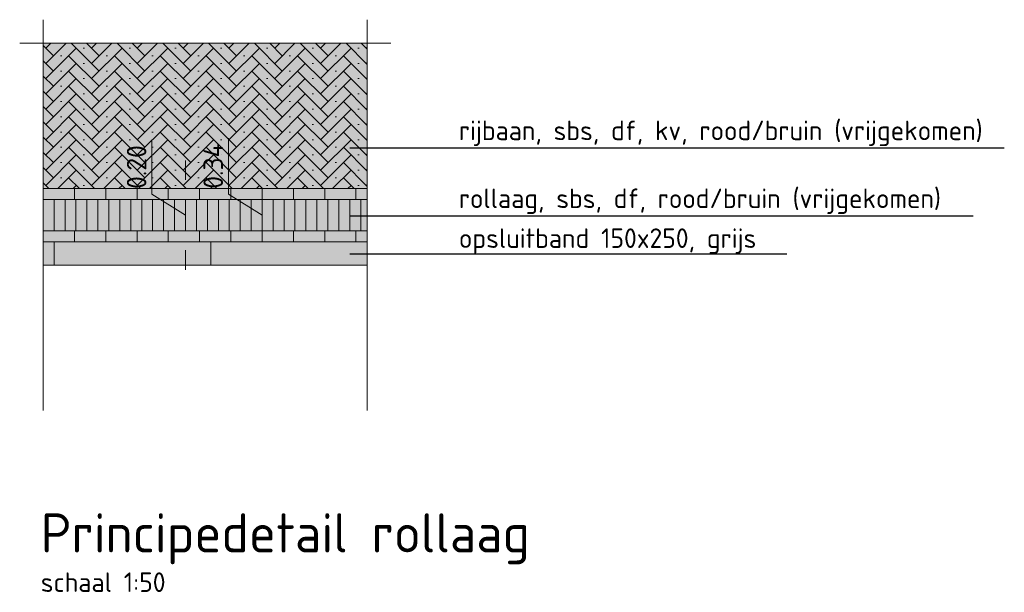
# Model space of a CAD drawing. Header units: metres. Extents: x 132493 to 134960, y 502695 to 503907.
# Tile 116 of 144: x 134096.65 to 134102.94, y 503092.92 to 503096.58. Entities that reach past the tile are written whole.
import ezdxf
from ezdxf import colors
from ezdxf.entities.mleader import LeaderData, LeaderLine
from ezdxf.enums import TextEntityAlignment as Align
from ezdxf.math import Vec2, Vec3

# ---------------------------------------------------------------- set-up
doc = ezdxf.new("R2010")
doc.units = ezdxf.units.M
doc.linetypes.add('XX-AFBREEK', pattern=[7, 4, -1, 1, -1])
doc.layers.get('Defpoints').update_dxf_attribs({"color": 3})
for name, color, linetype, lineweight in [('N-WE-VH-KANTVERHARDING-G', 2, 'Continuous', 18), ('N-WE-VH-VERHARDING_STRAATBAKSTEEN-A-50', 252, 'Continuous', 18), ('X-XX-AL-AANPIJLING-T25', 7, 'Continuous', 25), ('X-XX-AL-AFBREEKLIJN-G', 7, 'XX-AFBREEK', 18), ('X-XX-AL-NAP-M', 7, 'Continuous', 18), ('X-XX-AL-TEKST-T25-500', 7, 'Continuous', 25), ('X-XX-AL-VO_VERHARDING-A', 254, 'Continuous', 18), ('X-XX-AL-VO_VERHARDING_RIJBAAN_01-A-200', 13, 'Continuous', 18)]:
    doc.layers.add(name, color=color, linetype=linetype, lineweight=lineweight)
doc.styles.add('NLCS-ISO-M50-T25', font='NLCS-ISO.ttf', dxfattribs={"height": 0.125})
doc.styles.add('NLCS_25_500', font='NLCS-ISO.ttf', dxfattribs={"height": 1.25})
doc.dimstyles.new('NLCS-M50-T25-PIJL_X_L2_H1', dxfattribs={"dimscale": 0.05, "dimtxt": 2.5, "dimasz": 2.5, "dimexe": 2, "dimexo": 2, "dimgap": 0.7, "dimtad": 1, "dimzin": 0, "dimdsep": 46, "dimtxsty": 'NLCS-ISO-M50-T25', "dimcen": 0, "dimdle": 2, "dimclrd": 256, "dimclre": 256, "dimclrt": 256, "dimadec": 1, "dimazin": 0, "dimtfac": 1, "dimtofl": 0, "dimtmove": 1, "dimatfit": 0, "dimfxl": 2, "dimfxlon": 1, "dimtfillclr": 254, "dimtolj": 1, "dimtzin": 0, "dimlwd": 18, "dimlwe": 18, "dimarcsym": 0})

# ---------------------------------------------------------------- blocks, each defined once
blk = doc.blocks.new('*D280')
at = {"layer": 'Defpoints', "color": 0, "transparency": 16777216}
for p in [(134098.5944, 503095.4345), (134097.7084, 503095.2345), (134098.5944, 503095.2345)]:
    blk.add_point(p, dxfattribs=at)
at = {"layer": 'X-XX-AL-NAP-M', "linetype": 'Continuous', "lineweight": 18, "transparency": 16777216}
for p, q in [((134097.4934, 503095.4695), (134097.4934, 503095.8145)), ((134097.7084, 503095.5595), (134097.7084, 503095.6845)), ((134097.7084, 503095.3345), (134097.4934, 503095.4695)), ((134097.8084, 503095.4345), (134097.6084, 503095.4345)), ((134097.7084, 503095.4345), (134097.7084, 503095.2345)), ((134097.8084, 503095.2345), (134097.6084, 503095.2345)), ((134097.7084, 503095.1095), (134097.7084, 503094.9845))]:
    blk.add_line(p, q, dxfattribs=at)
at = {"layer": 'X-XX-AL-NAP-M', "transparency": 16777216}
for points in [[(134097.6876, 503095.5595), (134097.7293, 503095.5595), (134097.7084, 503095.4345)], [(134097.6876, 503095.1095), (134097.7293, 503095.1095), (134097.7084, 503095.2345)]]:
    blk.add_solid(points, dxfattribs=at)
at = {"layer": 'X-XX-AL-NAP-M', "transparency": 16777216, "insert": (134097.3959, 503095.642), "char_height": 0.125, "attachment_point": 5, "rotation": 90, "style": 'NLCS-ISO-M50-T25'}
blk.add_mtext('\\A1;0.20', dxfattribs=at)
blk = doc.blocks.new('*D281')
at = {"layer": 'Defpoints', "color": 0, "transparency": 16777216}
for p in [(134098.8703, 503095.5045), (134098.1984, 503095.1645), (134098.8703, 503095.1645)]:
    blk.add_point(p, dxfattribs=at)
at = {"layer": 'X-XX-AL-NAP-M', "linetype": 'Continuous', "lineweight": 18, "transparency": 16777216}
for p, q in [((134097.9834, 503095.4695), (134097.9834, 503095.827)), ((134098.2984, 503095.5045), (134098.0984, 503095.5045)), ((134098.1984, 503095.3345), (134097.9834, 503095.4695)), ((134098.1984, 503095.3795), (134098.1984, 503095.2895)), ((134098.2984, 503095.1645), (134098.0984, 503095.1645))]:
    blk.add_line(p, q, dxfattribs=at)
at = {"layer": 'X-XX-AL-NAP-M', "transparency": 16777216}
for points in [[(134098.1776, 503095.3795), (134098.2193, 503095.3795), (134098.1984, 503095.5045)], [(134098.1776, 503095.2895), (134098.2193, 503095.2895), (134098.1984, 503095.1645)]]:
    blk.add_solid(points, dxfattribs=at)
at = {"layer": 'X-XX-AL-NAP-M', "transparency": 16777216, "insert": (134097.8859, 503095.6482), "char_height": 0.125, "attachment_point": 5, "rotation": 90, "style": 'NLCS-ISO-M50-T25'}
blk.add_mtext('\\A1;0.34', dxfattribs=at)

msp = doc.modelspace()

# ---------------------------------------------------------------- hatches: boundary and pattern name
at = {"layer": 'N-WE-VH-VERHARDING_STRAATBAKSTEEN-A-50', "transparency": 33554559}
h = msp.add_hatch(dxfattribs=at)
h.set_pattern_fill('AVH-SBS_DIKFORMAAT_KEPER', color=256, angle=45, pattern_type=2)
h.set_pattern_definition([(44.999999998, (940.09441, 376.259685), (4e-12, 0.097580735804), [0.276, -0.138]), (314.999999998, (939.94804, 376.406056), (4e-12, 0.097580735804), [0.276, -0.138]), (44.999999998, (940.19199, 376.406056), (4e-12, 0.097580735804), [0, -0.414]), (44.999999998, (940.04562, 376.357265), (4e-12, 0.097580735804), [0, -0.414])])
h.paths.add_polyline_path([(134096.7984, 503096.4345), (134096.7984, 503095.5045), (134098.8703, 503095.5045), (134098.8703, 503096.4345)])
at = {"layer": 'X-XX-AL-VO_VERHARDING-A', "transparency": 33554559}
h = msp.add_hatch(color=256, dxfattribs=at)
h.dxf.hatch_style = 1
h.paths.add_polyline_path([(134096.7984, 503095.1645), (134096.7984, 503095.0145), (134098.8703, 503095.0144), (134098.8703, 503095.1644)])
at = {"layer": 'X-XX-AL-VO_VERHARDING_RIJBAAN_01-A-200', "transparency": 33554534}
h = msp.add_hatch(color=256, dxfattribs=at)
h.dxf.hatch_style = 1
h.paths.add_polyline_path([(134096.7984, 503096.4345), (134096.7984, 503095.1645), (134098.8703, 503095.1645), (134098.8703, 503096.4345)])

# ---------------------------------------------------------------- linework, layer by layer
at = {"layer": 'N-WE-VH-KANTVERHARDING-G', "flags": 128}
for points in [[(134096.7984, 503095.4345), (134098.8703, 503095.4345)], [(134096.7984, 503095.2345), (134098.8703, 503095.2345)], [(134096.7984, 503095.1645), (134098.8703, 503095.1645)], [(134096.8689, 503095.0145), (134096.8689, 503095.1645)], [(134097.8703, 503095.0145), (134097.8703, 503095.1645)], [(134096.7984, 503095.0145), (134098.8703, 503095.0145)]]:
    msp.add_lwpolyline(points, dxfattribs=at)
at = {"layer": 'N-WE-VH-VERHARDING_STRAATBAKSTEEN-A-50', "transparency": 33554559, "flags": 128}
for points in [[(134096.7984, 503095.5045), (134098.8703, 503095.5045)], [(134096.9984, 503095.5045), (134096.9984, 503095.4345)], [(134097.1984, 503095.5045), (134097.1984, 503095.4345)], [(134097.3984, 503095.5045), (134097.3984, 503095.4345)], [(134097.5984, 503095.5045), (134097.5984, 503095.4345)], [(134097.7984, 503095.5045), (134097.7984, 503095.4345)], [(134097.9984, 503095.5045), (134097.9984, 503095.4345)], [(134098.1984, 503095.5045), (134098.1984, 503095.4345)], [(134098.3984, 503095.5045), (134098.3984, 503095.4345)], [(134098.5984, 503095.5045), (134098.5984, 503095.4345)], [(134098.7984, 503095.5045), (134098.7984, 503095.4345)], [(134096.8684, 503095.4345), (134096.8684, 503095.2345)], [(134096.9384, 503095.4345), (134096.9384, 503095.2345)], [(134097.0084, 503095.4345), (134097.0084, 503095.2345)], [(134097.0784, 503095.4345), (134097.0784, 503095.2345)], [(134097.1484, 503095.4345), (134097.1484, 503095.2345)], [(134097.2184, 503095.4345), (134097.2184, 503095.2345)], [(134097.2884, 503095.4345), (134097.2884, 503095.2345)], [(134097.3584, 503095.4345), (134097.3584, 503095.2345)], [(134097.4284, 503095.4345), (134097.4284, 503095.2345)], [(134097.4984, 503095.4345), (134097.4984, 503095.2345)], [(134097.5684, 503095.4345), (134097.5684, 503095.2345)], [(134097.6384, 503095.4345), (134097.6384, 503095.2345)], [(134097.7084, 503095.4345), (134097.7084, 503095.2345)], [(134097.7784, 503095.4345), (134097.7784, 503095.2345)], [(134097.8484, 503095.4345), (134097.8484, 503095.2345)], [(134097.9184, 503095.4345), (134097.9184, 503095.2345)], [(134097.9884, 503095.4345), (134097.9884, 503095.2345)], [(134098.0584, 503095.4345), (134098.0584, 503095.2345)], [(134098.1284, 503095.4345), (134098.1284, 503095.2345)], [(134098.1984, 503095.4345), (134098.1984, 503095.2345)], [(134098.2684, 503095.4345), (134098.2684, 503095.2345)], [(134098.3384, 503095.4345), (134098.3384, 503095.2345)], [(134098.4084, 503095.4345), (134098.4084, 503095.2345)], [(134098.4784, 503095.4345), (134098.4784, 503095.2345)], [(134098.5484, 503095.4345), (134098.5484, 503095.2345)], [(134098.6184, 503095.4345), (134098.6184, 503095.2345)], [(134098.6884, 503095.4345), (134098.6884, 503095.2345)], [(134098.7584, 503095.4345), (134098.7584, 503095.2345)], [(134098.8284, 503095.4345), (134098.8284, 503095.2345)], [(134096.9984, 503095.2345), (134096.9984, 503095.1645)], [(134097.1984, 503095.2345), (134097.1984, 503095.1645)], [(134097.3984, 503095.2345), (134097.3984, 503095.1645)], [(134097.5984, 503095.2345), (134097.5984, 503095.1645)], [(134097.7984, 503095.2345), (134097.7984, 503095.1645)], [(134097.9984, 503095.2345), (134097.9984, 503095.1645)], [(134098.1984, 503095.2345), (134098.1984, 503095.1645)], [(134098.3984, 503095.2345), (134098.3984, 503095.1645)], [(134098.5984, 503095.2345), (134098.5984, 503095.1645)], [(134098.7984, 503095.2345), (134098.7984, 503095.1645)]]:
    msp.add_lwpolyline(points, dxfattribs=at)
at = {"layer": 'X-XX-AL-AFBREEKLIJN-G', "flags": 128}
for points in [[(134096.7984, 503096.5845), (134096.7984, 503094.0845)], [(134098.8703, 503094.0845), (134098.8703, 503096.5845)], [(134096.6484, 503096.4345), (134099.0203, 503096.4345)]]:
    msp.add_lwpolyline(points, dxfattribs=at)

# ---------------------------------------------------------------- texts
at = {"layer": 'X-XX-AL-TEKST-T25-500', "color": 4, "style": 'NLCS_25_500'}
msp.add_text('Principedetail rollaag ', height=0.25, rotation=360, dxfattribs=at).set_placement((134096.7832, 503093.302), align=Align.MIDDLE_LEFT)
at = {"layer": 'X-XX-AL-TEKST-T25-500', "style": 'NLCS_25_500'}
msp.add_text('schaal 1:50', height=0.125, rotation=360, dxfattribs=at).set_placement((134096.7832, 503092.9868), align=Align.MIDDLE_LEFT)

# ---------------------------------------------------------------- dimensions: what is measured, and where the dimension line sits
at = {"layer": 'X-XX-AL-NAP-M'}
for base, p1, p2, picture, middle in [((134097.7084, 503095.2345), (134098.5944, 503095.4345), (134098.5944, 503095.2345), '*D280', (134097.4934, 503095.5045)), ((134098.1984, 503095.1645), (134098.8703, 503095.5045), (134098.8703, 503095.1645), '*D281', (134097.9834, 503095.5045))]:
    dim = msp.add_linear_dim(base=base, p1=p1, p2=p2, angle=270, dimstyle='NLCS-M50-T25-PIJL_X_L2_H1', dxfattribs=at)
    dim.commit()
    dim.dimension.update_dxf_attribs({"geometry": picture, "text_midpoint": middle, "dimtype": 160})

# ---------------------------------------------------------------- leaders
at = {"layer": 'X-XX-AL-AANPIJLING-T25'}
ml = msp.add_multileader_mtext('Standard', dxfattribs=at)
ml.set_content('\\A1;rijbaan, sbs, df, kv, rood/bruin (vrijgekomen)', color=256, style='NLCS-ISO-M50-T25')
ml.set_leader_properties(color=256, linetype='ByLayer', lineweight=-1)
ml.build(insert=Vec2(0, 0))
ml.multileader.update_dxf_attribs({"text_left_attachment_type": 5, "text_right_attachment_type": 5, "dogleg_length": 0.125, "arrow_head_size": 0.125})
ctx = ml.context
ctx.base_point, ctx.char_height, ctx.arrow_head_size, ctx.landing_gap_size, ctx.plane_origin = Vec3(134099.4109, 503095.7638), 0.125, 0.125, 0.045, Vec3(134101.8586, 503095.4548)
ctx.left_attachment, ctx.right_attachment = 5, 5
notes = []
notes.append((ctx, [(0, (1, 1, 0), (134099.2859, 503095.7638), (1, 0), 0.125, [(0, [(134098.6334, 503095.7638)], 0, [])])]))
ctx.mtext.insert, ctx.mtext.rotation, ctx.mtext.width, ctx.mtext.flow_direction = Vec3(134099.4559, 503095.9388), 6.283185, 3.452614, 5
ml = msp.add_multileader_mtext('Standard', dxfattribs=at)
ml.set_content('\\A1;rollaag, sbs, df, rood/bruin (vrijgekomen)', color=256, style='NLCS-ISO-M50-T25')
ml.set_leader_properties(color=256, linetype='ByLayer', lineweight=-1)
ml.build(insert=Vec2(0, 0))
ml.multileader.update_dxf_attribs({"text_left_attachment_type": 5, "text_right_attachment_type": 5, "dogleg_length": 0.125, "arrow_head_size": 0.125})
ctx = ml.context
ctx.base_point, ctx.char_height, ctx.arrow_head_size, ctx.landing_gap_size, ctx.plane_origin = Vec3(134099.4109, 503095.3294), 0.125, 0.125, 0.045, Vec3(134101.8586, 503095.0204)
ctx.left_attachment, ctx.right_attachment = 5, 5
notes.append((ctx, [(0, (1, 1, 0), (134099.2859, 503095.3294), (1, 0), 0.125, [(0, [(134098.6334, 503095.3294)], 0, [])])]))
ctx.mtext.insert, ctx.mtext.rotation, ctx.mtext.width, ctx.mtext.flow_direction = Vec3(134099.4559, 503095.5044), 6.283185, 3.292127, 5
ml = msp.add_multileader_mtext('Standard', dxfattribs=at)
ml.set_content('\\A1;opsluitband 150x250, grijs', color=256, style='NLCS-ISO-M50-T25')
ml.set_leader_properties(color=256, linetype='ByLayer', lineweight=-1)
ml.build(insert=Vec2(0, 0))
ml.multileader.update_dxf_attribs({"text_left_attachment_type": 5, "text_right_attachment_type": 5, "dogleg_length": 0.125, "arrow_head_size": 0.125})
ctx = ml.context
ctx.base_point, ctx.char_height, ctx.arrow_head_size, ctx.landing_gap_size, ctx.plane_origin = Vec3(134099.4109, 503095.0871), 0.125, 0.125, 0.045, Vec3(134101.8586, 503094.7781)
ctx.left_attachment, ctx.right_attachment = 5, 5
notes.append((ctx, [(0, (1, 1, 0), (134099.2859, 503095.0871), (1, 0), 0.125, [(0, [(134098.6334, 503095.0871)], 0, [])])]))
ctx.mtext.insert, ctx.mtext.rotation, ctx.mtext.width, ctx.mtext.flow_direction = Vec3(134099.4559, 503095.2496), 6.283185, 2.980422, 5
for ctx, leaders in notes:
    for number, flags, end, landing, length, lines in leaders:
        leader = LeaderData()
        leader.index, (leader.has_last_leader_line, leader.has_dogleg_vector, leader.attachment_direction) = number, flags
        leader.last_leader_point, leader.dogleg_vector, leader.dogleg_length = Vec3(end), Vec3(landing), length
        for number, points, colour, breaks in lines:
            line = LeaderLine()
            line.index, line.vertices, line.color, line.breaks = number, Vec3.list(points), colors.encode_raw_color(colour), breaks
            leader.lines.append(line)
        ctx.leaders.append(leader)

doc.saveas('drawing.dxf')
